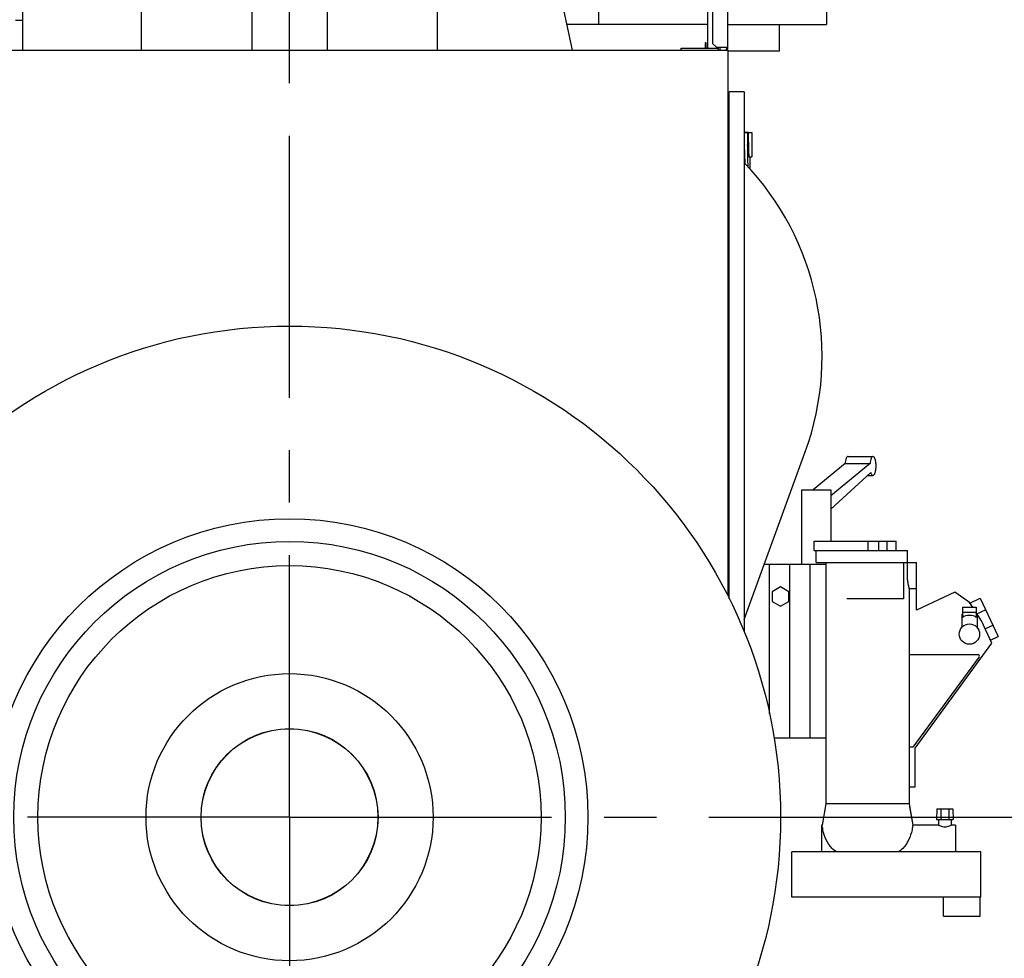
# Model space of a CAD drawing. Header units: millimetres. Extents: x 0 to 841, y 0 to 594.
# Tile 8 of 63: x 127 to 192, y 391 to 453. Entities that reach past the tile are written whole.
import ezdxf
from ezdxf.enums import TextEntityAlignment as Align

# ---------------------------------------------------------------- set-up
doc = ezdxf.new("R2010")
doc.units = ezdxf.units.MM
doc.header["$LTSCALE"] = 46.255
doc.linetypes.add('CENTER', pattern=[0.6, 0.375, -0.075, 0.075, -0.075])
doc.layers.get('0').update_dxf_attribs({"linetype": 'CONTINUOUS'})
for name, color, linetype in [('25007_040000_TLKGS_KS_V_ABL133', 7, 'CONTINUOUS'), ('25007_041000_TLKGS_KS_V_ABL134', 7, 'CONTINUOUS'), ('25007_060000_TLKGS_KGS_V_ABL139', 7, 'CONTINUOUS'), ('25007_061000_TLKGS_KGS_V_ABL140', 7, 'CONTINUOUS'), ('25007_062000_TLKGS_KGS_TL_V_ABL151', 7, 'CONTINUOUS'), ('25007_452000_10_SIMPLE1_A_ABL190', 7, 'CONTINUOUS'), ('25007_452000_10_SIMPLE1_T1_A_PBL191', 7, 'CONTINUOUS'), ('25007_724700_04_SIMPLE1_A_ABL177', 7, 'CONTINUOUS'), ('25007_724700_04_SIMPLE1_T1_A_PBL178', 7, 'CONTINUOUS'), ('25007_728000_05_SIMPLE1_F_ABL169', 7, 'CONTINUOUS'), ('25007_728000_05_SIMPLE1_T1_F_PBL173', 7, 'CONTINUOUS'), ('25007_728000_05_SIMPLE1_T2_F_PBL170', 7, 'CONTINUOUS'), ('25007_731000_20_SIMPLE1_B_ABL135', 7, 'CONTINUOUS'), ('25007_731000_20_SIMPLE1_T2_B_PBL531', 7, 'CONTINUOUS'), ('25007_731000_20_SIMPLE1_T3_B_PBL530', 7, 'CONTINUOUS'), ('25007_766000_04_SIMPLE1_T1_X_PBL147', 7, 'CONTINUOUS'), ('25007_766000_04_SIMPLE1_T2_X_PBL144', 7, 'CONTINUOUS'), ('25007_766000_04_SIMPLE1_X_ABL143', 7, 'CONTINUOUS'), ('25087_000000_IMO-2_SKL_PBL148', 7, 'CONTINUOUS'), ('25087_000000_TLKGS_MARKETING_ABL120', 7, 'CONTINUOUS'), ('25087_030000_TLKGS_V_ABL121', 7, 'CONTINUOUS'), ('25087_100000_TLKGS_V_ABL122', 7, 'CONTINUOUS'), ('25087_111000_21_SIMPLE1_A_ABL137', 7, 'CONTINUOUS'), ('25087_111000_21_SIMPLE1_T1_A_PBL138', 7, 'CONTINUOUS'), ('25087_111000_21_SIMPLE1_T2_A_PBL194', 7, 'CONTINUOUS'), ('25087_111200_24_SIMPLE1_T1_X_PBL189', 7, 'CONTINUOUS'), ('25087_111200_24_SIMPLE1_T2_X_PBL166', 7, 'CONTINUOUS'), ('25087_111200_24_SIMPLE1_T3_X_PBL199', 7, 'CONTINUOUS'), ('25087_111200_24_SIMPLE1_T4_X_PBL184', 7, 'CONTINUOUS'), ('25087_111200_24_SIMPLE1_X_ABL165', 7, 'CONTINUOUS'), ('25087_171000_21_SIMPLE1_A_ABL182', 7, 'CONTINUOUS'), ('25087_171000_21_SIMPLE1_T1_A_PBL192', 7, 'CONTINUOUS'), ('25087_171000_21_SIMPLE1_T2_A_PBL183', 7, 'CONTINUOUS'), ('right_2_VBL119', 7, 'CONTINUOUS')]:
    doc.layers.add(name, color=color, linetype=linetype)
doc.styles.get("Standard").update_dxf_attribs({"font": 'txt', "width": 0.6})
doc.dimstyles.new('DIMSTYLE_2', dxfattribs={"dimtxt": 3.5, "dimasz": 3.5, "dimexe": 1.8, "dimexo": 0, "dimgap": 0.875, "dimtad": 1, "dimdec": 0, "dimlfac": 20, "dimdsep": 46, "dimtxsty": 'Standard', "dimblk": '_FILLED', "dimblk1": '_FILLED', "dimblk2": '_FILLED', "dimcen": 0.09, "dimadec": 0, "dimazin": 0, "dimtp": 2, "dimtm": 2, "dimtfac": 1, "dimtdec": 0, "dimtofl": 0, "dimtmove": 0, "dimatfit": 3, "dimldrblk": '_FILLED', "dimfxl": 1, "dimtolj": 1, "dimarcsym": 0})
doc.dimstyles.new('DIMSTYLE_4', dxfattribs={"dimtxt": 3.5, "dimasz": 3.5, "dimexe": 1.8, "dimexo": 0, "dimgap": 0.875, "dimtad": 1, "dimlfac": 20, "dimdsep": 46, "dimtxsty": 'Standard', "dimblk": '_FILLED', "dimblk1": '_FILLED', "dimblk2": '_FILLED', "dimcen": 0.09, "dimadec": 0, "dimazin": 0, "dimtp": 0.8, "dimtm": 0.8, "dimtfac": 1, "dimtofl": 0, "dimtmove": 0, "dimatfit": 3, "dimldrblk": '_FILLED', "dimfxl": 1, "dimtolj": 1, "dimarcsym": 0})
doc.dimstyles.new('DIMSTYLE_5', dxfattribs={"dimtxt": 3.5, "dimasz": 3.5, "dimexe": 1.8, "dimexo": 0, "dimgap": 0.875, "dimtad": 1, "dimlfac": 20, "dimdsep": 46, "dimtxsty": 'Standard', "dimblk": '_FILLED', "dimblk1": '_FILLED', "dimblk2": '_FILLED', "dimcen": 0.09, "dimadec": 0, "dimazin": 0, "dimtp": 0.5, "dimtm": 0.5, "dimtfac": 1, "dimtofl": 0, "dimtmove": 0, "dimatfit": 3, "dimldrblk": '_FILLED', "dimfxl": 1, "dimtolj": 1, "dimarcsym": 0})

# ---------------------------------------------------------------- blocks, each defined once
blk = doc.blocks.new('_FILLED')
at = {"color": 0, "linetype": 'ByBlock'}
blk.add_solid([(0, 0), (-1, 0.167), (-1, -0.167)], dxfattribs=at)
blk = doc.blocks.new('*D10')
at = {"color": 2, "linetype": 'Continuous'}
for p, q in [((145, 450.75), (145, 546.4)), ((163.35, 514.25), (163.35, 546.4)), ((145, 544.6), (138, 544.6)), ((138, 544.6), (154.175, 544.6)), ((170.35, 544.6), (154.175, 544.6)), ((163.35, 544.6), (170.35, 544.6))]:
    blk.add_line(p, q, dxfattribs=at)
at = {"color": 2, "linetype": 'Continuous', "xscale": 3.5, "yscale": 3.5, "zscale": 3.5}
blk.add_blockref('_FILLED', (145, 544.6), dxfattribs=at)
at = {"color": 2, "linetype": 'Continuous', "xscale": 3.5, "yscale": 3.5, "zscale": 3.5, "rotation": 180}
blk.add_blockref('_FILLED', (163.35, 544.6), dxfattribs=at)
at = {"color": 2, "linetype": 'Continuous', "width": 0.666667}
blk.add_text('367', height=3.5, dxfattribs=at).set_placement((154.175, 545.475), align=Align.CENTER)
blk = doc.blocks.new('*D22')
at = {"color": 2, "linetype": 'Continuous'}
for p, q in [((178.772, 400), (202.55, 400)), ((200.75, 400), (200.75, 378.475)), ((200.75, 356.95), (200.75, 378.475)), ((157.2, 356.95), (202.55, 356.95))]:
    blk.add_line(p, q, dxfattribs=at)
at = {"color": 2, "linetype": 'Continuous', "xscale": 3.5, "yscale": 3.5, "zscale": 3.5}
for p, rotation in [((200.75, 400), 90), ((200.75, 356.95), 270)]:
    blk.add_blockref('_FILLED', p, dxfattribs=dict(at, rotation=rotation))
at = {"color": 2, "linetype": 'Continuous'}
for s, width, p in [(')', 0.333333, (199.875, 382.308)), ('861', 0.619048, (199.875, 378.475)), ('(', 0.333333, (199.875, 374.642))]:
    blk.add_text(s, height=3.5, rotation=90, dxfattribs=dict(at, width=width)).set_placement(p, align=Align.CENTER)
blk = doc.blocks.new('*D23')
at = {"color": 2, "linetype": 'Continuous'}
for p, q in [((115.025, 531.142), (212.55, 531.142)), ((210.75, 531.142), (210.75, 444.046)), ((210.75, 356.95), (210.75, 444.046)), ((157.2, 356.95), (212.55, 356.95))]:
    blk.add_line(p, q, dxfattribs=at)
at = {"color": 2, "linetype": 'Continuous', "xscale": 3.5, "yscale": 3.5, "zscale": 3.5}
for p, rotation in [((210.75, 531.142), 90), ((210.75, 356.95), 270)]:
    blk.add_blockref('_FILLED', p, dxfattribs=dict(at, rotation=rotation))
at = {"color": 2, "linetype": 'Continuous', "width": 0.672619}
blk.add_text('3484', height=3.5, rotation=90, dxfattribs=at).set_placement((209.875, 444.046), align=Align.CENTER)
blk = doc.blocks.new('25087_111000_21_SIMPLE1_T1_A_PBL138', base_point=(145, 413.875))
at = {"layer": '25087_111000_21_SIMPLE1_T1_A_PBL138', "color": 7, "linetype": 'Continuous'}
for p, q in [((118, 450.75), (174, 450.75)), ((174, 450.75), (174, 414.644))]:
    blk.add_line(p, q, dxfattribs=at)
blk.add_circle((145, 400), 5.86, dxfattribs=at)
blk = doc.blocks.new('25087_111000_21_SIMPLE1_T2_A_PBL194', base_point=(145.532, 457.325))
at = {"layer": '25087_111000_21_SIMPLE1_T2_A_PBL194', "color": 7, "linetype": 'Continuous'}
for p, q in [((139.85, 463.9), (150.836, 463.9)), ((142.5, 463.9), (142.5, 450.75)), ((147.5, 463.9), (147.5, 450.75)), ((161.75, 460.542), (161.75, 463.302)), ((127.344, 450.75), (127.344, 461.825)), ((135.203, 450.75), (135.203, 461.925)), ((154.796, 450.75), (154.796, 459.552)), ((163.719, 450.75), (161.859, 459.503))]:
    blk.add_line(p, q, dxfattribs=at)
blk.add_arc((166.75, 460.542), 5, 180, 191.99908, dxfattribs=at)
blk = doc.blocks.new('25087_111000_21_SIMPLE1_A_ABL137', base_point=(145, 420.45))
at = {"layer": '25087_111000_21_SIMPLE1_T1_A_PBL138'}
blk.add_blockref('25087_111000_21_SIMPLE1_T1_A_PBL138', (145, 413.875), dxfattribs=at)
at = {"layer": '25087_111000_21_SIMPLE1_T2_A_PBL194'}
blk.add_blockref('25087_111000_21_SIMPLE1_T2_A_PBL194', (145.532, 457.325), dxfattribs=at)
blk = doc.blocks.new('25087_111200_24_SIMPLE1_T2_X_PBL166', base_point=(174.8, 433))
at = {"layer": '25087_111200_24_SIMPLE1_T2_X_PBL166', "color": 7, "linetype": 'Continuous'}
for p, q in [((174, 445.3), (174.1, 445.3)), ((175.1, 445.3), (175.6, 445.3)), ((175.6, 445.3), (175.6, 443.7)), ((175.146, 443.265), (175.119, 444.5)), ((174, 443.7), (174.1, 443.7)), ((175.1, 443.7), (175.131, 443.7)), ((175.403, 443.7), (175.6, 443.7)), ((175.49, 442.863), (175.476, 443.7)), ((174, 422.3), (174.1, 422.3)), ((174, 420.7), (174.1, 420.7))]:
    blk.add_line(p, q, dxfattribs=at)
blk.add_arc((-329.132, 433), 504.582, 1.13929, 1.30597, dxfattribs=at)
for points, knots in [([(175.119, 444.5), (175.118, 444.552), (175.116, 444.654), (175.113, 444.802), (175.112, 444.939), (175.111, 445.058), (175.112, 445.146), (175.113, 445.203), (175.114, 445.237), (175.115, 445.263), (175.116, 445.283), (175.118, 445.292), (175.118, 445.3), (175.12, 445.3)], [0, 0, 0, 0, 0.19495, 0.382411, 0.555177, 0.706604, 0.830876, 0.881295, 0.923233, 0.956296, 0.980179, 0.9947, 1, 1, 1, 1]), ([(175.32, 445.3), (175.318, 445.3), (175.318, 445.292), (175.316, 445.283), (175.315, 445.263), (175.314, 445.237), (175.313, 445.203), (175.312, 445.146), (175.312, 445.058), (175.312, 444.939), (175.313, 444.802), (175.316, 444.654), (175.318, 444.552), (175.319, 444.5)], [0, 0, 0, 0, 0.005299, 0.01982, 0.043704, 0.076766, 0.118704, 0.169123, 0.293395, 0.444823, 0.617589, 0.80505, 1, 1, 1, 1]), ([(175.366, 445.3), (175.365, 445.3), (175.365, 445.292), (175.363, 445.283), (175.362, 445.263), (175.361, 445.237), (175.361, 445.203), (175.36, 445.146), (175.36, 445.058), (175.361, 444.939), (175.363, 444.802), (175.366, 444.654), (175.368, 444.552), (175.369, 444.5)], [0, 0, 0, 0, 0.005126, 0.019597, 0.043462, 0.076521, 0.118465, 0.168895, 0.293202, 0.444674, 0.617487, 0.804998, 1, 1, 1, 1]), ([(175.369, 444.5), (175.37, 444.448), (175.373, 444.346), (175.377, 444.198), (175.381, 444.061), (175.386, 443.942), (175.39, 443.854), (175.393, 443.797), (175.395, 443.763), (175.397, 443.737), (175.399, 443.717), (175.401, 443.708), (175.401, 443.7), (175.403, 443.7)], [0, 0, 0, 0, 0.194887, 0.38229, 0.555016, 0.706441, 0.830757, 0.881215, 0.923201, 0.956316, 0.980249, 0.994797, 1, 1, 1, 1])]:
    blk.add_open_spline(points, degree=3, knots=knots, dxfattribs=at)
blk = doc.blocks.new('25087_111200_24_SIMPLE1_T4_X_PBL184', base_point=(175.308, 444.084))
at = {"layer": '25087_111200_24_SIMPLE1_T4_X_PBL184', "color": 7, "linetype": 'Continuous'}
for p, q in [((175.326, 445.305), (175.126, 445.3)), ((175.326, 445.305), (175.45, 445.305)), ((175.45, 445.3), (175.45, 445.305)), ((175.49, 442.863), (175.476, 443.7))]:
    blk.add_line(p, q, dxfattribs=at)
blk.add_open_spline([(175.326, 445.305), (175.325, 445.305), (175.324, 445.303), (175.324, 445.302), (175.323, 445.3)], degree=3, knots=[0, 0, 0, 0, 0.328405, 1, 1, 1, 1], dxfattribs=at)
blk = doc.blocks.new('25087_111200_24_SIMPLE1_T1_X_PBL189', base_point=(176.617, 430.125))
at = {"layer": '25087_111200_24_SIMPLE1_T1_X_PBL189', "color": 7, "linetype": 'Continuous'}
for p, q in [((175.1, 448), (174.1, 448)), ((174.1, 414.455), (174.1, 448)), ((175.1, 448), (175.1, 412.25)), ((175.1, 413.088), (179.134, 424.173))]:
    blk.add_line(p, q, dxfattribs=at)
blk.add_arc((161.75, 430.5), 18.5, 340, 43.81147, dxfattribs=at)
blk = doc.blocks.new('25087_111200_24_SIMPLE1_T3_X_PBL199', base_point=(175.483, 443.282))
at = {"layer": '25087_111200_24_SIMPLE1_T3_X_PBL199', "color": 7, "linetype": 'Continuous'}
blk.add_line((175.49, 442.863), (175.476, 443.7), dxfattribs=at)
blk = doc.blocks.new('25087_111200_24_SIMPLE1_X_ABL165', base_point=(176.567, 430.125))
at = {"layer": '25087_111200_24_SIMPLE1_T1_X_PBL189'}
blk.add_blockref('25087_111200_24_SIMPLE1_T1_X_PBL189', (176.617, 430.125), dxfattribs=at)
at = {"layer": '25087_111200_24_SIMPLE1_T2_X_PBL166'}
blk.add_blockref('25087_111200_24_SIMPLE1_T2_X_PBL166', (174.8, 433), dxfattribs=at)
at = {"layer": '25087_111200_24_SIMPLE1_T3_X_PBL199'}
blk.add_blockref('25087_111200_24_SIMPLE1_T3_X_PBL199', (175.483, 443.282), dxfattribs=at)
at = {"layer": '25087_111200_24_SIMPLE1_T4_X_PBL184'}
blk.add_blockref('25087_111200_24_SIMPLE1_T4_X_PBL184', (175.308, 444.084), dxfattribs=at)
blk = doc.blocks.new('25087_171000_21_SIMPLE1_T2_A_PBL183', base_point=(174.25, 457.325))
at = {"layer": '25087_171000_21_SIMPLE1_T2_A_PBL183', "color": 7, "linetype": 'Continuous'}
for p, q in [((174, 460.584), (174.5, 460.45)), ((174.5, 460.45), (174.5, 454.2)), ((174, 454.066), (174.5, 454.2))]:
    blk.add_line(p, q, dxfattribs=at)
blk = doc.blocks.new('25087_171000_21_SIMPLE1_T1_A_PBL192', base_point=(162.488, 463.86))
at = {"layer": '25087_171000_21_SIMPLE1_T1_A_PBL192', "color": 7, "linetype": 'Continuous'}
for p, q in [((152.476, 476.752), (162.725, 476.752)), ((162.725, 476.975), (156.025, 476.975)), ((156.025, 476.975), (156.025, 476.9)), ((156.025, 476.9), (162.554, 476.94)), ((162.876, 476.74), (156.225, 476.74)), ((156.225, 476.74), (156.225, 476.159)), ((162.804, 476.825), (162.876, 476.74)), ((173.883, 463.9), (163.031, 476.832)), ((156.225, 476.159), (156.473, 475.91)), ((156.473, 475.91), (162.452, 475.91)), ((162.452, 475.91), (172.996, 463.499)), ((150.976, 461.052), (150.976, 475.252)), ((172.996, 463.499), (172.996, 451.203)), ((174, 450.85), (174, 463.578)), ((160, 462.802), (160, 460.052)), ((160.5, 463.302), (165.5, 463.302)), ((166, 461.052), (166, 462.802)), ((172.175, 460.552), (166.5, 460.552)), ((152.476, 459.552), (159.5, 459.552)), ((172.675, 450.9), (172.675, 460.052)), ((172.575, 451.25), (172.5, 451.25)), ((172.5, 451.25), (172.5, 450.9)), ((172.575, 450.9), (172.575, 451.25)), ((172.996, 451.203), (173.25, 450.948)), ((170.925, 450.9), (173.4, 450.9)), ((170.925, 450.75), (170.925, 450.9)), ((173.25, 450.948), (173.925, 450.948)), ((173.4, 450.75), (173.4, 450.9)), ((173.5, 450.75), (173.5, 450.948)), ((173.925, 450.948), (173.925, 450.85))]:
    blk.add_line(p, q, dxfattribs=at)
for centre, radius, start, end in [((152.476, 475.252), 1.5, 90, 180), ((162.556, 476.615), 0.325, 40.34944, 90.34944), ((162.725, 476.575), 0.4, 40, 90), ((162.725, 476.252), 0.5, 76.31405, 90), ((173.5, 463.578), 0.5, 0, 40), ((160.5, 462.802), 0.5, 90, 180), ((165.5, 462.802), 0.5, 0, 90), ((152.476, 461.052), 1.5, 180, 270), ((166.5, 461.052), 0.5, 180, 270), ((172.175, 460.052), 0.5, 0, 90), ((159.5, 460.052), 0.5, 270, 360), ((173.8, 450.85), 0.125, 302.47546, 360), ((173.8, 450.85), 0.2, 329.67052, 360)]:
    blk.add_arc(centre, radius, start, end, dxfattribs=at)
blk = doc.blocks.new('25087_171000_21_SIMPLE1_A_ABL182', base_point=(162.738, 463.86))
at = {"layer": '25087_171000_21_SIMPLE1_T1_A_PBL192'}
blk.add_blockref('25087_171000_21_SIMPLE1_T1_A_PBL192', (162.488, 463.86), dxfattribs=at)
at = {"layer": '25087_171000_21_SIMPLE1_T2_A_PBL183'}
blk.add_blockref('25087_171000_21_SIMPLE1_T2_A_PBL183', (174.25, 457.325), dxfattribs=at)
blk = doc.blocks.new('25087_100000_TLKGS_V_ABL122', base_point=(145.817, 408.663))
at = {"layer": '25087_111000_21_SIMPLE1_A_ABL137'}
blk.add_blockref('25087_111000_21_SIMPLE1_A_ABL137', (145, 420.45), dxfattribs=at)
at = {"layer": '25087_111200_24_SIMPLE1_X_ABL165'}
blk.add_blockref('25087_111200_24_SIMPLE1_X_ABL165', (176.567, 430.125), dxfattribs=at)
at = {"layer": '25087_171000_21_SIMPLE1_A_ABL182'}
blk.add_blockref('25087_171000_21_SIMPLE1_A_ABL182', (162.738, 463.86), dxfattribs=at)
blk = doc.blocks.new('25087_030000_TLKGS_V_ABL121', base_point=(130.167, 430.916))
at = {"layer": '25087_100000_TLKGS_V_ABL122'}
blk.add_blockref('25087_100000_TLKGS_V_ABL122', (145.817, 408.663), dxfattribs=at)
blk = doc.blocks.new('25007_731000_20_SIMPLE1_T3_B_PBL530', base_point=(145, 400))
at = {"layer": '25007_731000_20_SIMPLE1_T3_B_PBL530', "color": 7, "linetype": 'Continuous'}
for radius in [32.5, 18.25, 16.65, 9.5, 5.85]:
    blk.add_circle((145, 400), radius, dxfattribs=at)
blk = doc.blocks.new('25007_731000_20_SIMPLE1_T2_B_PBL531', base_point=(145, 400))
at = {"layer": '25007_731000_20_SIMPLE1_T2_B_PBL531', "color": 7, "linetype": 'Continuous'}
for radius in [32.5, 19.75, 16.65, 9.5, 5.85]:
    blk.add_circle((145, 400), radius, dxfattribs=at)
blk = doc.blocks.new('25007_731000_20_SIMPLE1_B_ABL135', base_point=(145, 400))
at = {"layer": '25007_731000_20_SIMPLE1_T2_B_PBL531'}
blk.add_blockref('25007_731000_20_SIMPLE1_T2_B_PBL531', (145, 400), dxfattribs=at)
at = {"layer": '25007_731000_20_SIMPLE1_T3_B_PBL530'}
blk.add_blockref('25007_731000_20_SIMPLE1_T3_B_PBL530', (145, 400), dxfattribs=at)
blk = doc.blocks.new('25007_041000_TLKGS_KS_V_ABL134', base_point=(137.125, 409.125))
at = {"layer": '25007_731000_20_SIMPLE1_B_ABL135'}
blk.add_blockref('25007_731000_20_SIMPLE1_B_ABL135', (145, 400), dxfattribs=at)
blk = doc.blocks.new('25007_040000_TLKGS_KS_V_ABL133', base_point=(137.125, 409.125))
at = {"layer": '25007_041000_TLKGS_KS_V_ABL134'}
blk.add_blockref('25007_041000_TLKGS_KS_V_ABL134', (137.125, 409.125), dxfattribs=at)
blk = doc.blocks.new('25007_766000_04_SIMPLE1_T2_X_PBL144', base_point=(189.5, 394.075))
at = {"layer": '25007_766000_04_SIMPLE1_T2_X_PBL144', "color": 7, "linetype": 'Continuous'}
for p, q in [((188.2925, 393.45), (188.2925, 394.7)), ((190.7075, 393.45), (190.7075, 394.7)), ((188.2925, 393.45), (190.7075, 393.45))]:
    blk.add_line(p, q, dxfattribs=at)
blk = doc.blocks.new('25007_766000_04_SIMPLE1_T1_X_PBL147', base_point=(182.949, 409.285))
at = {"layer": '25007_766000_04_SIMPLE1_T1_X_PBL147', "color": 7, "linetype": 'Continuous'}
for p, q in [((181.962, 423.87), (183.616, 423.87)), ((181.764, 423.396), (179.649, 421.656)), ((183.419, 423.396), (180.827, 421.263)), ((181.764, 423.396), (183.419, 423.396)), ((180.827, 420.388), (183.47, 422.811)), ((183.262, 422.62), (183.616, 422.62)), ((178.883, 421.656), (180.827, 421.656)), ((178.883, 421.656), (178.883, 416.75)), ((180.827, 421.656), (180.827, 418.275)), ((179.723, 418.275), (185.16, 418.275)), ((179.723, 417.65), (179.723, 418.275)), ((183.294, 417.65), (183.294, 418.275)), ((184.001, 417.65), (184.001, 418.275)), ((184.564, 417.65), (184.564, 418.275)), ((185.16, 417.65), (185.16, 418.275)), ((179.723, 417.65), (185.901, 417.65)), ((179.849, 416.85), (179.849, 417.65)), ((185.901, 416.85), (185.901, 417.65)), ((174, 416.75), (174.1, 416.75)), ((176.433, 416.75), (180.5, 416.75)), ((176.75, 416.75), (176.75, 406.849)), ((178.084, 416.75), (178.084, 405.25)), ((179.446, 416.75), (179.446, 405.25)), ((179.849, 416.85), (186.5, 416.85)), ((180.5, 416.85), (180.5, 400.893)), ((185.629, 416.85), (185.629, 414.45)), ((185.881, 416.85), (185.881, 415.949)), ((186.5, 413.71), (186.5, 416.85)), ((177.5, 415.235), (176.95, 414.918)), ((178.05, 414.918), (177.5, 415.235)), ((186, 415.144), (186.5, 415.144)), ((186, 415.144), (186, 400.893)), ((176.95, 414.918), (176.95, 414.282)), ((178.05, 414.282), (178.05, 414.918)), ((189.036, 414.892), (186.5, 413.71)), ((190.014, 414.207), (189.036, 414.892)), ((190.036, 414.173), (190.715, 414.489)), ((190.715, 414.489), (191.899, 411.952)), ((176.95, 414.282), (177.5, 413.965)), ((177.5, 413.965), (178.05, 414.282)), ((185.629, 414.45), (181.878, 414.45)), ((189.55, 413.889), (190.45, 413.889)), ((189.55, 413.889), (189.55, 413.224)), ((190.218, 413.889), (190.014, 414.207)), ((190.45, 413.889), (190.45, 413.224)), ((189.488, 413.44), (189.55, 413.44)), ((189.488, 413.44), (189.488, 412.57)), ((189.55, 413.565), (190.45, 413.565)), ((190.507, 413.44), (190.45, 413.528)), ((190.512, 413.44), (190.45, 413.44)), ((190.493, 413.462), (191.069, 413.73)), ((190.512, 413.44), (190.512, 412.57)), ((190.799, 412.984), (190.512, 413.431)), ((189.488, 412.57), (189.502, 412.57)), ((190.512, 412.57), (190.498, 412.57)), ((191.488, 411.507), (190.799, 412.984)), ((191.037, 412.474), (191.545, 412.71)), ((191.391, 411.715), (191.899, 411.952)), ((186.4, 404.578), (191.488, 411.507)), ((186, 410.766), (190.559, 410.766)), ((190.64, 410.606), (186.25, 404.627)), ((177.062, 405.25), (180.5, 405.25)), ((186.25, 404.627), (186, 404.627)), ((186.4, 402), (186.4, 404.578)), ((186, 402), (186.4, 402)), ((180.5, 400.893), (180.25, 399.475)), ((186, 400.893), (180.5, 400.893)), ((186, 400.893), (186.25, 399.475)), ((186.038, 400.675), (186.25, 399.475)), ((187.849, 400.55), (187.825, 399.85)), ((187.849, 400.55), (188.901, 400.55)), ((188.1, 400.55), (188.1, 399.85)), ((188.65, 399.85), (188.65, 400.55)), ((188.901, 400.55), (188.925, 399.85)), ((187.825, 399.85), (188.925, 399.85)), ((187.95, 399.85), (187.95, 399.475)), ((188.8, 399.85), (188.8, 399.475)), ((180.25, 399.475), (180.217, 399.475)), ((180.217, 399.475), (180.217, 397.7)), ((180.25, 399.475), (180.25, 399.475)), ((187.95, 399.475), (186.25, 399.475)), ((186.25, 399.475), (186.25, 399.475)), ((189.067, 399.475), (188.8, 399.475)), ((189.067, 399.475), (189.067, 397.7)), ((190.75, 397.7), (178.25, 397.7)), ((178.25, 394.7), (178.25, 397.7)), ((190.75, 394.7), (190.75, 397.7)), ((190.75, 394.7), (178.25, 394.7))]:
    blk.add_line(p, q, dxfattribs=at)
blk.add_circle((190, 412.115), 0.675, dxfattribs=at)
blk.add_arc((190.559, 410.666), 0.101, 323.71256, 90, dxfattribs=at)
blk.add_ellipse((190, 413.109), major_axis=(0.512, 0), ratio=0.466669, start_param=0.499027, end_param=2.642566, dxfattribs=at)
for points, knots in [([(181.962, 423.87), (181.937, 423.87), (181.897, 423.843), (181.861, 423.792), (181.821, 423.709), (181.785, 423.575), (181.769, 423.46), (181.764, 423.396)], [0, 0, 0, 0, 0.138055, 0.234176, 0.351625, 0.645833, 1, 1, 1, 1]), ([(183.616, 423.87), (183.591, 423.87), (183.551, 423.843), (183.516, 423.792), (183.476, 423.709), (183.44, 423.575), (183.424, 423.46), (183.419, 423.396)], [0, 0, 0, 0, 0.138055, 0.234176, 0.351625, 0.645833, 1, 1, 1, 1]), ([(183.616, 422.62), (183.647, 422.62), (183.694, 422.66), (183.733, 422.729), (183.776, 422.842), (183.81, 423.016), (183.825, 423.245), (183.81, 423.474), (183.776, 423.648), (183.733, 423.761), (183.694, 423.83), (183.647, 423.87), (183.616, 423.87)], [0, 0, 0, 0, 0.066154, 0.115181, 0.175802, 0.326239, 0.499999, 0.67376, 0.824197, 0.884819, 0.933846, 1, 1, 1, 1]), ([(183.47, 422.811), (183.478, 422.783), (183.497, 422.734), (183.536, 422.662), (183.585, 422.62), (183.616, 422.62)], [0, 0, 0, 0, 0.346075, 0.625687, 1, 1, 1, 1]), ([(185.881, 415.949), (185.881, 415.913), (185.884, 415.772), (185.898, 415.632), (185.914, 415.53)], [0, 0, 0, 0, 0.262146, 1, 1, 1, 1]), ([(185.914, 415.53), (185.922, 415.477), (185.94, 415.383), (185.965, 415.275), (185.982, 415.208), (185.992, 415.176), (185.996, 415.155), (186, 415.146), (186, 415.144)], [0, 0, 0, 0, 0.407702, 0.724181, 0.84113, 0.927256, 0.980635, 1, 1, 1, 1]), ([(181.25, 397.7), (181.123, 397.76), (180.825, 397.976), (180.493, 398.494), (180.319, 399.037), (180.262, 399.371), (180.25, 399.475)], [0, 0, 0, 0, 0.194541, 0.519168, 0.851608, 1, 1, 1, 1]), ([(186.25, 399.475), (186.238, 399.371), (186.181, 399.037), (186.007, 398.494), (185.675, 397.976), (185.377, 397.76), (185.25, 397.7)], [0, 0, 0, 0, 0.148392, 0.480832, 0.805459, 1, 1, 1, 1]), ([(187.95, 399.475), (187.99, 399.455), (188.126, 399.398), (188.375, 399.345), (188.624, 399.398), (188.76, 399.455), (188.8, 399.475)], [0, 0, 0, 0, 0.153467, 0.500002, 0.846533, 1, 1, 1, 1])]:
    blk.add_open_spline(points, degree=3, knots=knots, dxfattribs=at)
blk = doc.blocks.new('25007_766000_04_SIMPLE1_X_ABL143', base_point=(189.5, 394.075))
at = {"layer": '25007_766000_04_SIMPLE1_T1_X_PBL147'}
blk.add_blockref('25007_766000_04_SIMPLE1_T1_X_PBL147', (182.949, 409.285), dxfattribs=at)
at = {"layer": '25007_766000_04_SIMPLE1_T2_X_PBL144'}
blk.add_blockref('25007_766000_04_SIMPLE1_T2_X_PBL144', (189.5, 394.075), dxfattribs=at)
blk = doc.blocks.new('25007_452000_10_SIMPLE1_T1_A_PBL191', base_point=(171.954, 466.077))
at = {"layer": '25007_452000_10_SIMPLE1_T1_A_PBL191', "color": 7, "linetype": 'Continuous'}
for p, q in [((166.555, 481.455), (167.655, 481.455)), ((166.555, 480.055), (166.555, 481.455)), ((166.83, 480.055), (166.83, 481.455)), ((167.38, 480.055), (167.38, 481.455)), ((167.655, 480.055), (167.655, 481.455)), ((180.55, 480.738), (169.15, 480.738)), ((169.15, 480.738), (169.15, 478.8)), ((180.55, 480.738), (180.55, 452.45)), ((169.15, 480.055), (165.4, 480.055)), ((165.4, 475.555), (165.4, 480.055)), ((180.55, 478.8), (169.15, 478.8)), ((169.15, 469.54), (169.15, 478.8)), ((169.15, 475.555), (165.4, 475.555)), ((171.405, 472.378), (169.15, 473.68)), ((171.525, 469.115), (171.525, 472.17)), ((171.15, 468.865), (171.275, 468.865)), ((171.15, 467.615), (171.15, 468.865)), ((171.275, 467.615), (171.15, 467.615)), ((171.525, 466.709), (171.525, 467.365)), ((164.9, 463.302), (164.9, 456.95)), ((165.175, 459.45), (165.175, 463.302)), ((169.15, 459.45), (169.15, 460.552)), ((171.525, 459.45), (165.175, 459.45)), ((171.525, 459.45), (171.525, 459.545)), ((164.9, 456.95), (165.175, 456.95)), ((165.175, 457.4), (165.45, 457.4)), ((165.175, 456.95), (165.175, 457.4)), ((165.45, 457.4), (165.45, 452.45)), ((172.675, 452.45), (163.358, 452.45)), ((174, 452.45), (180.55, 452.45)), ((177.4, 452.45), (177.4, 450.7)), ((177.4, 450.7), (174, 450.7))]:
    blk.add_line(p, q, dxfattribs=at)
for centre, radius, start, end in [((171.285, 472.17), 0.24, 0, 60), ((171.275, 469.115), 0.25, 270, 360), ((171.275, 467.365), 0.25, 0, 90), ((171.774, 461.14), 1.225, 274.52368, 314.23742), ((171.9, 459.545), 0.375, 94.52368, 180)]:
    blk.add_arc(centre, radius, start, end, dxfattribs=at)
blk = doc.blocks.new('25007_452000_10_SIMPLE1_A_ABL190', base_point=(171.954, 466.077))
at = {"layer": '25007_452000_10_SIMPLE1_T1_A_PBL191'}
blk.add_blockref('25007_452000_10_SIMPLE1_T1_A_PBL191', (171.954, 466.077), dxfattribs=at)
blk = doc.blocks.new('25007_061000_TLKGS_KGS_V_ABL140', base_point=(137.213, 410.9))
at = {"layer": '25007_452000_10_SIMPLE1_A_ABL190'}
blk.add_blockref('25007_452000_10_SIMPLE1_A_ABL190', (171.954, 466.077), dxfattribs=at)
at = {"layer": '25007_766000_04_SIMPLE1_X_ABL143'}
blk.add_blockref('25007_766000_04_SIMPLE1_X_ABL143', (189.5, 394.075), dxfattribs=at)
blk = doc.blocks.new('25007_728000_05_SIMPLE1_T2_F_PBL170', base_point=(102.85, 448.879))
at = {"layer": '25007_728000_05_SIMPLE1_T2_F_PBL170', "color": 7, "linetype": 'Continuous'}
for p, q in [((100.05, 453.896), (100.05, 448.596)), ((101.3, 454.058), (101.3, 447.8)), ((104.7, 447.8), (104.7, 452.336)), ((105.65, 451.05), (105.65, 447.8)), ((100.05, 449.6), (101.3, 449.6)), ((100.05, 448.596), (101.3, 448.596)), ((100.05, 445.7), (100.05, 443.7)), ((100.05, 445.3), (100.5, 445.3)), ((105.65, 444.454), (105.65, 443.7))]:
    blk.add_line(p, q, dxfattribs=at)
blk = doc.blocks.new('25007_728000_05_SIMPLE1_T1_F_PBL173', base_point=(137.1, 446.717))
at = {"layer": '25007_728000_05_SIMPLE1_T1_F_PBL173', "color": 7, "linetype": 'Continuous'}
for p, q in [((161.75, 462), (164.9, 462)), ((165.175, 462), (166, 462)), ((166.75, 460.552), (166.75, 459.45)), ((161.941, 459.68), (161.941, 459.117)), ((166.75, 459.775), (167.7, 459.775)), ((166.75, 459.75), (167.7, 459.75)), ((167.7, 459.775), (167.7, 459.754)), ((167.7, 459.75), (167.7, 459.45)), ((126.902, 456.29), (127.344, 456.29)), ((126.827, 453.651), (127.344, 453.651)), ((126.858, 452.75), (127.344, 452.75)), ((106.5, 451.05), (106.5, 447.8)), ((106.75, 451.05), (106.75, 447.8)), ((109.221, 451.05), (109.221, 448.202)), ((106.5, 445.7), (106.5, 443.7)), ((106.75, 445.7), (106.75, 443.4)), ((109.221, 445.7), (109.221, 438.95)), ((110.625, 434.05), (108.5, 434.05)), ((108.5, 433.3), (110.625, 433.3)), ((108.5, 431.434), (109, 433.3)), ((116.58, 432.645), (117.1, 432.475))]:
    blk.add_line(p, q, dxfattribs=at)
for centre, major_axis, ratio, start_param, end_param in [((180.674, 423.75), (54.627, 0), 0.700208, 1.863742, 1.920838), ((180.674, 423.75), (54.627, 0), 0.700208, 1.838467, 1.858484), ((186.611, 423.75), (71.938, 0), 0.531709, 1.920838, 1.922419), ((107.453, 438.95), (1.767, 0), 0.565773, -0.936402, 0)]:
    blk.add_ellipse(centre, major_axis=major_axis, ratio=ratio, start_param=start_param, end_param=end_param, dxfattribs=at)
blk = doc.blocks.new('25007_728000_05_SIMPLE1_F_ABL169', base_point=(102.85, 448.879))
at = {"layer": '25007_728000_05_SIMPLE1_T1_F_PBL173'}
blk.add_blockref('25007_728000_05_SIMPLE1_T1_F_PBL173', (137.1, 446.717), dxfattribs=at)
at = {"layer": '25007_728000_05_SIMPLE1_T2_F_PBL170'}
blk.add_blockref('25007_728000_05_SIMPLE1_T2_F_PBL170', (102.85, 448.879), dxfattribs=at)
blk = doc.blocks.new('25007_724700_04_SIMPLE1_T1_A_PBL178', base_point=(137.288, 447.586))
at = {"layer": '25007_724700_04_SIMPLE1_T1_A_PBL178', "color": 7, "linetype": 'Continuous'}
for p, q in [((165.952, 463.016), (165.666, 463.273)), ((161.966, 462), (161.75, 462.194)), ((108.625, 431.9), (110.625, 431.9)), ((110.625, 432.025), (108.658, 432.025)), ((117.1, 432.025), (114.375, 432.025)), ((114.375, 431.9), (117.1, 431.9))]:
    blk.add_line(p, q, dxfattribs=at)
blk = doc.blocks.new('25007_724700_04_SIMPLE1_A_ABL177', base_point=(137.288, 447.586))
at = {"layer": '25007_724700_04_SIMPLE1_T1_A_PBL178'}
blk.add_blockref('25007_724700_04_SIMPLE1_T1_A_PBL178', (137.288, 447.586), dxfattribs=at)
blk = doc.blocks.new('25007_062000_TLKGS_KGS_TL_V_ABL151', base_point=(127.138, 468.95))
at = {"layer": '25007_724700_04_SIMPLE1_A_ABL177'}
blk.add_blockref('25007_724700_04_SIMPLE1_A_ABL177', (137.288, 447.586), dxfattribs=at)
at = {"layer": '25007_728000_05_SIMPLE1_F_ABL169'}
blk.add_blockref('25007_728000_05_SIMPLE1_F_ABL169', (102.85, 448.879), dxfattribs=at)
blk = doc.blocks.new('25007_060000_TLKGS_KGS_V_ABL139', base_point=(134.438, 427.297))
at = {"layer": '25007_061000_TLKGS_KGS_V_ABL140'}
blk.add_blockref('25007_061000_TLKGS_KGS_V_ABL140', (137.213, 410.9), dxfattribs=at)
at = {"layer": '25007_062000_TLKGS_KGS_TL_V_ABL151'}
blk.add_blockref('25007_062000_TLKGS_KGS_TL_V_ABL151', (127.138, 468.95), dxfattribs=at)
blk = doc.blocks.new('25087_000000_TLKGS_MARKETING_ABL120', base_point=(130.875, 430.914))
at = {"layer": '25007_040000_TLKGS_KS_V_ABL133'}
blk.add_blockref('25007_040000_TLKGS_KS_V_ABL133', (137.125, 409.125), dxfattribs=at)
at = {"layer": '25007_060000_TLKGS_KGS_V_ABL139'}
blk.add_blockref('25007_060000_TLKGS_KGS_V_ABL139', (134.438, 427.297), dxfattribs=at)
at = {"layer": '25087_030000_TLKGS_V_ABL121'}
blk.add_blockref('25087_030000_TLKGS_V_ABL121', (130.167, 430.916), dxfattribs=at)
blk = doc.blocks.new('25087_000000_IMO-2_SKL_PBL148', base_point=(145, 408.489))
at = {"layer": '25087_000000_IMO-2_SKL_PBL148', "color": 2, "linetype": 'CENTER'}
for q in [(145, 450.75), (111.228, 400), (178.772, 400), (145, 366.228)]:
    blk.add_line((145, 400), q, dxfattribs=at)
blk = doc.blocks.new('RIGHT_2_VBL119', base_point=(109.525, 441.222))
at = {"layer": '25087_000000_IMO-2_SKL_PBL148'}
blk.add_blockref('25087_000000_IMO-2_SKL_PBL148', (145, 408.489), dxfattribs=at)
at = {"layer": '25087_000000_TLKGS_MARKETING_ABL120'}
blk.add_blockref('25087_000000_TLKGS_MARKETING_ABL120', (130.875, 430.914), dxfattribs=at)

msp = doc.modelspace()

# ---------------------------------------------------------------- block references
at = {"layer": 'right_2_VBL119'}
msp.add_blockref('RIGHT_2_VBL119', (109.525, 441.22249), dxfattribs=at)

# ---------------------------------------------------------------- dimensions: what is measured, and where the dimension line sits
at = {"color": 2, "linetype": 'Continuous'}
dim = msp.add_linear_dim(base=(163.35, 544.6), p1=(145, 450.75), p2=(163.35, 514.25), dimstyle='DIMSTYLE_5', dxfattribs=at)
dim.commit()
dim.dimension.update_dxf_attribs({"geometry": '*D10', "text_midpoint": (153.84167, 544.6), "dimtype": 160})
dim = msp.add_linear_dim(base=(210.75, 356.95), p1=(115.025, 531.1421), p2=(157.2, 356.95), angle=270, dimstyle='DIMSTYLE_2', dxfattribs=at)
dim.commit()
dim.dimension.update_dxf_attribs({"geometry": '*D23', "text_midpoint": (210.75, 443.71272), "dimtype": 160})
dim = msp.add_linear_dim(base=(200.75, 356.95), p1=(178.77232, 400), p2=(157.2, 356.95), angle=270, text='(<>)', dimstyle='DIMSTYLE_4', dxfattribs=at)
dim.commit()
dim.dimension.update_dxf_attribs({"geometry": '*D22', "text_midpoint": (200.75, 378.475), "dimtype": 160})

doc.saveas('drawing.dxf')
